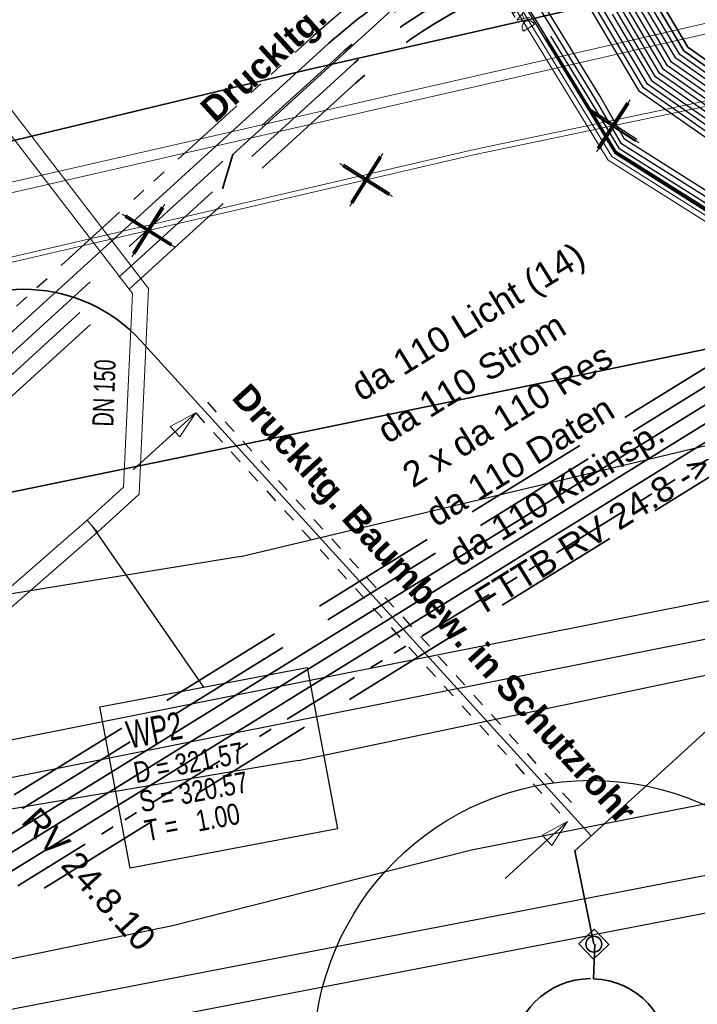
# Model space of a CAD drawing. Extents: x 3503739 to 3504470, y 5375172 to 5375561.
# Tile 6 of 121: x 3504030.13 to 3504036.55, y 5375355.99 to 5375365.32. Entities that reach past the tile are written whole.
import ezdxf

# ---------------------------------------------------------------- set-up
doc = ezdxf.new("R2010")
doc.units = 0
doc.header["$MEASUREMENT"] = 0
for name, pattern in [('123', [0.25001, 0.12501, -0.125]), ('2', [3.4, 1.2, -0.5, 1.2, -0.5]), ('202', [2.6399999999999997, 1.75, -0.38, 0.13, -0.38]), ('237', [1.4999999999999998, 0.75, -0.18, 0.13, -0.13, 0.13, -0.18])]:
    doc.linetypes.add(name, pattern=pattern)
for name, color, linetype in [('$_LISY_$_TMP', 7, 'Continuous'), ('1WB_LICHT_KSR', 7, 'Continuous'), ('4WB_BESTAND_1_BA', 7, 'Continuous'), ('_4WP_DB_KAB_ABBR', 7, 'Continuous'), ('_4WP_KANALISATIO', 7, 'Continuous'), ('_4WP_KANCAD__', 7, 'Continuous'), ('_4WP_KANCADT__', 7, 'Continuous'), ('_4WP_LICHT-KSR', 7, 'Continuous'), ('_4WP_LICHT_STILL', 7, 'Continuous'), ('_4WP_STADT_BEW_S', 7, 'Continuous'), ('_4WP_STADT_DATEN', 7, 'Continuous'), ('_4WP_STADT_FTT1', 7, 'Continuous'), ('_4WP_STADT_KLEIN', 7, 'Continuous'), ('_4WP_STADT_RESER', 7, 'Continuous'), ('_4WP_STADT_STROM', 7, 'Continuous'), ('BHM_BAUM_NEU', 7, 'Continuous'), ('K_FLURSTUECKE', 7, 'Continuous'), ('V_FAHRBAHNRAND', 7, 'Continuous'), ('V_MAUER-UNTEN', 7, 'Continuous'), ('V_WEGRAND', 7, 'Continuous')]:
    doc.layers.add(name, color=color, linetype=linetype)
doc.styles.add('145', font='ARIAL.TTF', dxfattribs={"height": 0.24})
doc.styles.add('202', font='ARIAL.TTF', dxfattribs={"height": 0.24})
doc.styles.add('42', font='TXT', dxfattribs={"width": 0.7, "height": 0.26})
doc.styles.add('420', font='ARIAL.TTF', dxfattribs={"height": 0.24})
doc.styles.add('43', font='TXT', dxfattribs={"width": 0.8, "height": 0.2})
doc.styles.add('434', font='ARIAL.TTF', dxfattribs={"height": 0.24})
doc.styles.add('437', font='ARIAL.TTF', dxfattribs={"height": 0.24})
doc.styles.add('55', font='TXT', dxfattribs={"width": 0.7, "height": 0.2})
doc.styles.add('558', font='ARIALBD.TTF', dxfattribs={"height": 0.24})

# ---------------------------------------------------------------- blocks, each defined once
blk = doc.blocks.new('1000DAT')
at = {"color": 114, "linetype": 'Continuous', "lineweight": 18}
for p, q in [((4.589325, 0.775263), (4.589325, 0.173263)), ((5.347511, 0.776867), (5.795146, 0.776867)), ((5.561325, 0.775263), (5.561325, 0.173263)), ((5.077223, 0.434754), (5.311664, 0.434754))]:
    blk.add_line(p, q, dxfattribs=at)
blk.add_lwpolyline([(4.589325, 0.775263, -1.110612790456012), (4.589325, 0.173263)], format="xyb", dxfattribs=at)
blk.add_lwpolyline([(4.984101, 0.174284), (5.198961, 0.775263), (5.400541, 0.174284)], dxfattribs=at)
blk = doc.blocks.new('1016')
at = {"color": 7, "linetype": 'Continuous', "lineweight": 13}
for p, q in [((0.703072, 0.277444), (1.257444, -0.276928)), ((1.257444, 0.277444), (0.703072, -0.276928))]:
    blk.add_line(p, q, dxfattribs=at)
at = {"color": 2, "linetype": 'Continuous', "lineweight": 25}
for p, q in [((1.212401, 0.25319), (0.727326, -0.231885)), ((0.748114, 0.25319), (1.23319, -0.231885)), ((0.727326, 0.232401), (1.212401, -0.252674)), ((1.23319, 0.232401), (0.748114, -0.252674))]:
    blk.add_line(p, q, dxfattribs=at)
blk = doc.blocks.new('ALG_00093')
at = {"color": 1, "linetype": 'Continuous', "lineweight": 13}
blk.add_lwpolyline([(0, 0), (0.3773, 0.09625), (0.3773, -0.09625), (0, 0)], dxfattribs=at)

msp = doc.modelspace()

# ---------------------------------------------------------------- linework, layer by layer
at = {"layer": '1WB_LICHT_KSR', "color": 190, "linetype": 'Continuous', "lineweight": 35}
for points in [[(3504097.025424, 5375367.876626), (3504085.013424, 5375369.556626), (3504081.646424, 5375370.386626), (3504080.658424, 5375370.566626), (3504079.349424, 5375370.336626), (3504073.689424, 5375369.316626), (3504066.631424, 5375368.086626), (3504060.473424, 5375367.046626), (3504056.834424, 5375366.246626), (3504053.368424, 5375365.386626), (3504051.174424, 5375363.706626), (3504045.316424, 5375361.976626), (3504042.748424, 5375361.684626), (3504042.657424, 5375361.673626), (3504037.429424, 5375364.311626), (3504036.423424, 5375365.021626), (3504033.447424, 5375370.040626), (3504033.278424, 5375372.102626), (3504033.154424, 5375372.856626), (3504031.838424, 5375379.606626), (3504031.349424, 5375381.826626), (3504035.462424, 5375388.047626)], [(3504097.018424, 5375367.827626), (3504085.006424, 5375369.506626), (3504081.637424, 5375370.337626), (3504080.658424, 5375370.515626), (3504079.358424, 5375370.287626), (3504073.698424, 5375369.267626), (3504066.639424, 5375368.037626), (3504060.481424, 5375366.997626), (3504056.846424, 5375366.197626), (3504053.390424, 5375365.340626), (3504051.197424, 5375363.661626), (3504045.326424, 5375361.927626), (3504042.842424, 5375361.645626), (3504037.489424, 5375364.332626), (3504036.461424, 5375365.056626), (3504033.496424, 5375370.056626), (3504033.328424, 5375372.106626), (3504033.203424, 5375372.866626), (3504031.887424, 5375379.616626), (3504031.402424, 5375381.816626), (3504035.501424, 5375388.016626)]]:
    msp.add_lwpolyline(points, dxfattribs=at)
at = {"layer": '4WB_BESTAND_1_BA', "color": 1, "linetype": 'Continuous', "lineweight": 25}
msp.add_lwpolyline([(3504034.455424, 5375388.762626), (3504030.198424, 5375381.828626), (3504030.768424, 5375379.192626), (3504031.994424, 5375372.592626), (3504032.129424, 5375372.005626), (3504032.346424, 5375369.645626), (3504035.500424, 5375364.497626), (3504035.772424, 5375364.051626), (3504036.593424, 5375363.533626), (3504036.878424, 5375363.356626), (3504042.181424, 5375360.418626), (3504042.563424, 5375360.264626), (3504045.716424, 5375360.894626)], dxfattribs=at)
at = {"layer": '4WB_BESTAND_1_BA', "color": 250, "linetype": '202', "lineweight": 25}
for points in [[(3504034.463424, 5375388.756626), (3504030.208424, 5375381.826626), (3504030.778424, 5375379.194626), (3504032.004424, 5375372.594626), (3504032.139424, 5375372.006626), (3504032.355424, 5375369.648626), (3504035.508424, 5375364.502626), (3504035.780424, 5375364.058626), (3504036.599424, 5375363.542626), (3504036.883424, 5375363.364626), (3504042.186424, 5375360.427626), (3504042.564424, 5375360.275626), (3504045.713424, 5375360.903626)], [(3504034.503424, 5375388.726626), (3504030.261424, 5375381.817626), (3504030.827424, 5375379.204626), (3504032.053424, 5375372.603626), (3504032.189424, 5375372.011626), (3504032.404424, 5375369.664626), (3504035.535424, 5375364.553626), (3504035.807424, 5375364.100626), (3504036.631424, 5375363.581626), (3504036.908424, 5375363.407626), (3504042.210424, 5375360.471626), (3504042.737424, 5375360.258626), (3504045.725424, 5375360.854626)], [(3504045.689424, 5375361.001626), (3504042.580424, 5375360.381626), (3504042.234424, 5375360.515626), (3504036.933424, 5375363.450626), (3504036.652424, 5375363.627626), (3504035.834424, 5375364.142626), (3504035.587424, 5375364.565626), (3504032.453424, 5375369.680626), (3504032.239424, 5375372.016626), (3504032.102424, 5375372.612626), (3504030.876424, 5375379.214626), (3504030.314424, 5375381.808626), (3504034.543424, 5375388.696626)], [(3504045.701424, 5375360.952626), (3504042.750424, 5375360.363626), (3504042.258424, 5375360.559626), (3504036.958424, 5375363.493626), (3504036.685424, 5375363.665626), (3504035.861424, 5375364.184626), (3504035.627424, 5375364.596626), (3504032.502424, 5375369.696626), (3504032.289424, 5375372.019626), (3504032.151424, 5375372.621626), (3504030.925424, 5375379.224626), (3504030.367424, 5375381.799626), (3504034.583424, 5375388.666626)], [(3504096.948424, 5375367.337626), (3504084.936424, 5375369.006626), (3504083.234424, 5375369.528626), (3504081.559424, 5375369.945626), (3504080.658424, 5375370.107626), (3504079.430424, 5375369.895626), (3504073.770424, 5375368.875626), (3504066.703424, 5375367.645626), (3504060.557424, 5375366.605626), (3504059.108424, 5375366.234626), (3504056.947424, 5375365.756626), (3504053.588424, 5375364.926626), (3504051.404424, 5375363.256626), (3504045.416424, 5375361.486626), (3504043.208424, 5375361.230626), (3504042.481424, 5375361.144626), (3504037.177424, 5375363.816626), (3504036.005424, 5375364.636626), (3504032.908424, 5375369.864626), (3504032.728424, 5375372.058626), (3504032.615424, 5375372.746626), (3504031.299424, 5375379.496626), (3504030.766424, 5375381.936626), (3504035.033424, 5375388.388626)], [(3504096.941424, 5375367.288626), (3504084.929424, 5375368.956626), (3504083.222424, 5375369.479626), (3504081.549424, 5375369.896626), (3504080.658424, 5375370.056626), (3504079.439424, 5375369.846626), (3504073.779424, 5375368.826626), (3504066.711424, 5375367.596626), (3504060.567424, 5375366.556626), (3504059.131424, 5375366.187626), (3504056.958424, 5375365.707626), (3504053.610424, 5375364.880626), (3504051.427424, 5375363.211626), (3504045.426424, 5375361.437626), (3504043.208424, 5375361.180626), (3504042.649424, 5375361.115626), (3504037.203424, 5375363.859626), (3504036.043424, 5375364.671626), (3504032.957424, 5375369.880626), (3504032.778424, 5375372.062626), (3504032.664424, 5375372.756626), (3504031.348424, 5375379.506626), (3504030.819424, 5375381.926626), (3504035.072424, 5375388.357626)], [(3504042.819424, 5375361.085626), (3504042.658424, 5375361.166626), (3504037.229424, 5375363.902626), (3504036.081424, 5375364.706626), (3504033.006424, 5375369.896626), (3504032.828424, 5375372.066626), (3504032.713424, 5375372.766626), (3504031.397424, 5375379.516626), (3504030.872424, 5375381.916626), (3504035.111424, 5375388.326626)], [(3504035.150424, 5375388.295626), (3504030.925424, 5375381.906626), (3504031.446424, 5375379.526626), (3504032.762424, 5375372.776626), (3504032.878424, 5375372.070626), (3504033.055424, 5375369.912626), (3504036.119424, 5375364.741626), (3504037.255424, 5375363.945626), (3504042.505424, 5375361.298626), (3504043.182424, 5375361.377626), (3504045.386424, 5375361.633626), (3504051.335424, 5375363.391626), (3504053.522424, 5375365.064626), (3504056.914424, 5375365.903626), (3504059.048424, 5375366.374626), (3504060.527424, 5375366.752626), (3504066.679424, 5375367.792626), (3504073.743424, 5375369.022626), (3504079.403424, 5375370.042626), (3504080.658424, 5375370.260626), (3504081.589424, 5375370.092626), (3504083.270424, 5375369.675626), (3504084.957424, 5375369.156626), (3504096.969424, 5375367.484626)], [(3504096.962424, 5375367.435626), (3504084.950424, 5375369.106626), (3504083.258424, 5375369.626626), (3504081.579424, 5375370.043626), (3504080.658424, 5375370.209626), (3504079.412424, 5375369.993626), (3504073.752424, 5375368.973626), (3504066.687424, 5375367.743626), (3504060.537424, 5375366.703626), (3504059.034424, 5375366.320626), (3504056.925424, 5375365.854626), (3504053.544424, 5375365.018626), (3504051.358424, 5375363.346626), (3504045.396424, 5375361.584626), (3504042.676424, 5375361.268626), (3504037.268424, 5375363.996626), (3504036.157424, 5375364.776626), (3504033.104424, 5375369.928626), (3504032.928424, 5375372.074626), (3504032.811424, 5375372.786626), (3504031.495424, 5375379.536626), (3504030.978424, 5375381.896626), (3504035.189424, 5375388.264626)], [(3504042.846424, 5375361.238626), (3504042.685424, 5375361.321626), (3504037.307424, 5375364.031626), (3504036.195424, 5375364.811626), (3504033.153424, 5375369.944626), (3504032.978424, 5375372.078626), (3504032.860424, 5375372.796626), (3504031.544424, 5375379.546626), (3504031.031424, 5375381.886626), (3504035.228424, 5375388.233626)], [(3504096.983424, 5375367.582626), (3504084.971424, 5375369.256626), (3504083.294424, 5375369.773626), (3504081.609424, 5375370.190626), (3504080.658424, 5375370.362626), (3504079.385424, 5375370.140626), (3504073.725424, 5375369.120626), (3504066.663424, 5375367.890626), (3504060.507424, 5375366.850626), (3504056.881424, 5375366.050626), (3504053.456424, 5375365.202626), (3504051.266424, 5375363.526626), (3504045.356424, 5375361.780626), (3504043.191424, 5375361.528626), (3504042.529424, 5375361.456626), (3504037.333424, 5375364.074626), (3504036.233424, 5375364.846626), (3504033.202424, 5375369.960626), (3504033.028424, 5375372.082626), (3504032.909424, 5375372.806626), (3504031.593424, 5375379.556626), (3504031.084424, 5375381.876626), (3504035.267424, 5375388.202626)], [(3504096.976424, 5375367.533626), (3504084.964424, 5375369.206626), (3504083.282424, 5375369.724626), (3504081.599424, 5375370.141626), (3504080.658424, 5375370.311626), (3504079.394424, 5375370.091626), (3504073.734424, 5375369.071626), (3504066.671424, 5375367.841626), (3504060.517424, 5375366.801626), (3504056.892424, 5375366.001626), (3504053.478424, 5375365.156626), (3504051.289424, 5375363.481626), (3504045.366424, 5375361.731626), (3504042.703424, 5375361.421626), (3504037.337424, 5375364.131626), (3504036.271424, 5375364.881626), (3504033.251424, 5375369.976626), (3504033.078424, 5375372.086626), (3504032.958424, 5375372.815626), (3504031.642424, 5375379.566626), (3504031.137424, 5375381.866626), (3504035.306424, 5375388.171626)], [(3504059.508424, 5375363.416626), (3504060.119424, 5375364.506626), (3504060.238424, 5375365.066626), (3504060.033424, 5375365.836626), (3504059.692424, 5375366.216626), (3504059.147424, 5375366.426626), (3504058.779424, 5375366.366626), (3504056.903424, 5375365.952626), (3504053.500424, 5375365.110626), (3504051.312424, 5375363.436626), (3504045.376424, 5375361.682626), (3504043.189424, 5375361.428626), (3504042.879424, 5375361.392626), (3504042.712424, 5375361.476626), (3504037.385424, 5375364.160626), (3504036.309424, 5375364.916626), (3504033.300424, 5375369.992626), (3504033.128424, 5375372.090626), (3504033.007424, 5375372.826626), (3504031.691424, 5375379.576626), (3504031.190424, 5375381.856626), (3504035.345424, 5375388.140626)], [(3504097.011424, 5375367.778626), (3504084.999424, 5375369.456626), (3504081.628424, 5375370.288626), (3504080.658424, 5375370.464626), (3504079.367424, 5375370.238626), (3504073.707424, 5375369.218626), (3504066.647424, 5375367.988626), (3504060.489424, 5375366.948626), (3504056.858424, 5375366.148626), (3504053.412424, 5375365.294626), (3504051.220424, 5375363.616626), (3504045.336424, 5375361.878626), (3504042.878424, 5375361.599626), (3504042.730424, 5375361.580626), (3504042.642424, 5375361.568626), (3504037.411424, 5375364.203626), (3504036.347424, 5375364.951626), (3504033.349424, 5375370.008626), (3504033.178424, 5375372.094626), (3504033.056424, 5375372.836626), (3504031.740424, 5375379.586626), (3504031.243424, 5375381.846626), (3504035.384424, 5375388.109626)], [(3504097.004424, 5375367.729626), (3504084.992424, 5375369.406626), (3504081.619424, 5375370.239626), (3504080.658424, 5375370.413626), (3504079.376424, 5375370.189626), (3504073.716424, 5375369.169626), (3504066.655424, 5375367.939626), (3504060.497424, 5375366.899626), (3504056.870424, 5375366.099626), (3504053.434424, 5375365.248626), (3504051.243424, 5375363.571626), (3504045.346424, 5375361.829626), (3504042.810424, 5375361.540626), (3504042.605424, 5375361.643626), (3504037.437424, 5375364.246626), (3504036.385424, 5375364.986626), (3504033.398424, 5375370.024626), (3504033.228424, 5375372.098626), (3504033.105424, 5375372.846626), (3504031.789424, 5375379.596626), (3504031.296424, 5375381.836626), (3504035.423424, 5375388.078626)]]:
    msp.add_lwpolyline(points, dxfattribs=at)
at = {"layer": '4WB_BESTAND_1_BA', "color": 114, "linetype": 'Continuous', "lineweight": 25}
msp.add_lwpolyline([(3504045.711424, 5375360.914626), (3504042.565424, 5375360.285626), (3504042.189424, 5375360.436626), (3504036.888424, 5375363.374626), (3504036.603424, 5375363.550626), (3504035.786424, 5375364.066626), (3504035.517424, 5375364.508626), (3504032.366424, 5375369.652626), (3504032.149424, 5375372.008626), (3504032.013424, 5375372.596626), (3504030.787424, 5375379.196626), (3504030.219424, 5375381.825626), (3504034.471424, 5375388.750626)], dxfattribs=at)
at = {"layer": '4WB_BESTAND_1_BA', "color": 7, "linetype": 'Continuous', "lineweight": 13}
for points in [[(3504096.251424, 5375366.396626), (3504085.337424, 5375368.026626), (3504081.317424, 5375368.775626), (3504080.313424, 5375368.926626), (3504079.578424, 5375368.835626), (3504074.171424, 5375367.925626), (3504067.262424, 5375366.795626), (3504060.805424, 5375365.505626), (3504057.289424, 5375364.876626), (3504054.131424, 5375364.186626), (3504051.900424, 5375362.546626), (3504045.749424, 5375360.756626), (3504042.540424, 5375360.116626), (3504036.835424, 5375363.276626), (3504035.706424, 5375363.986626), (3504032.257424, 5375369.616626), (3504032.039424, 5375371.996626), (3504031.906424, 5375372.576626), (3504030.680424, 5375379.176626)], [(3504096.258424, 5375366.445626), (3504085.344424, 5375368.075626), (3504081.324424, 5375368.824626), (3504080.314424, 5375368.976626), (3504079.571424, 5375368.884626), (3504074.163424, 5375367.974626), (3504067.253424, 5375366.844626), (3504060.795424, 5375365.554626), (3504057.267424, 5375364.974626), (3504054.089424, 5375364.280626), (3504052.408424, 5375363.044626), (3504051.878424, 5375362.592626), (3504045.737424, 5375360.805626), (3504042.548424, 5375360.169626), (3504036.859424, 5375363.320626), (3504036.577424, 5375363.497626), (3504035.743424, 5375364.022626), (3504032.306424, 5375369.632626), (3504032.089424, 5375372.001626), (3504031.955424, 5375372.585626), (3504030.729424, 5375379.185626)]]:
    msp.add_lwpolyline(points, dxfattribs=at)
at = {"layer": '_4WP_DB_KAB_ABBR', "color": 250, "linetype": 'Continuous', "lineweight": 25}
for p, q in [((3504010.181722, 5375354.536221), (3504051.060417, 5375362.68487)), ((3504010.181722, 5375354.536221), (3504051.060417, 5375362.68487)), ((3504010.249493, 5375354.192845), (3504051.128838, 5375362.341623)), ((3504010.249493, 5375354.192845), (3504051.128838, 5375362.341623)), ((3504000.132873, 5375350.170125), (3504050.932139, 5375359.974109)), ((3504000.132873, 5375350.170125), (3504050.932139, 5375359.974109)), ((3504000.199197, 5375349.826467), (3504050.998464, 5375359.630451)), ((3504000.199197, 5375349.826467), (3504050.998464, 5375359.630451))]:
    msp.add_line(p, q, dxfattribs=at)
at = {"layer": '_4WP_KANCAD__', "color": 1, "linetype": 'Continuous', "lineweight": 18}
for points in [[(3504030.768497, 5375360.574448), (3504031.115525, 5375360.890525), (3504031.115525, 5375360.890525), (3504031.200806, 5375362.72308), (3504031.200806, 5375362.72308), (3504026.915516, 5375368.30332), (3504027.034484, 5375368.39468), (3504031.353194, 5375362.77092), (3504031.353194, 5375362.77092), (3504031.262475, 5375360.821475), (3504031.262475, 5375360.821475), (3504030.869503, 5375360.463552)], [(3504030.869503, 5375360.463552), (3504031.262475, 5375360.821475), (3504031.353194, 5375362.77092), (3504027.034484, 5375368.39468)], [(3504030.768497, 5375360.574448), (3504031.115525, 5375360.890525), (3504031.200806, 5375362.72308), (3504026.915516, 5375368.30332)], [(3504027.88325, 5375357.863436), (3504030.86825, 5375360.462436), (3504030.76975, 5375360.575564), (3504027.78475, 5375357.976564)]]:
    msp.add_lwpolyline(points, dxfattribs=at)
at = {"layer": '_4WP_KANCADT__', "color": 1, "linetype": 'Continuous', "lineweight": 25}
msp.add_line((3504030.819, 5375360.519), (3504031.872194, 5375358.994562), dxfattribs=at)
at = {"layer": '_4WP_KANCADT__', "color": 7, "linetype": 'Continuous', "lineweight": 18}
msp.add_lwpolyline([(3504030.889701, 5375358.808261), (3504032.854687, 5375359.180863), (3504033.144199, 5375357.654069), (3504031.179213, 5375357.281467), (3504030.889701, 5375358.808261)], dxfattribs=at)
at = {"layer": '_4WP_KANCADT__', "color": 1, "linetype": 'Continuous', "lineweight": 25}
msp.add_lwpolyline([(3504030.889701, 5375358.808261), (3504032.854687, 5375359.180863), (3504033.144199, 5375357.654069), (3504031.179213, 5375357.281467), (3504030.889701, 5375358.808261)], dxfattribs=at)
at = {"layer": '_4WP_LICHT-KSR', "color": 190, "linetype": '2', "lineweight": 35}
for points in [[(3504026.652273, 5375357.860551, 0.2312601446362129), (3504026.97631, 5375358.676654, -0.2312555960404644), (3504027.397546, 5375359.737571), (3504033.116296, 5375364.941665, -0.0910144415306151), (3504034.736598, 5375365.950294, 0.09101191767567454), (3504036.172954, 5375366.844391)], [(3504036.273911, 5375366.733451, -0.0910120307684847), (3504034.791575, 5375365.810732, 0.09101447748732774), (3504033.217252, 5375364.830724), (3504027.498502, 5375359.62663, 0.2312554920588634), (3504027.12587, 5375358.688127, -0.2312604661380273), (3504026.753225, 5375357.749611)], [(3504040.971908, 5375360.41672, -0.09987435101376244), (3504040.644828, 5375360.963323, 0.1530632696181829), (3504040.472012, 5375361.193547, 0.0293033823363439), (3504040.217514, 5375361.354677), (3504038.653466, 5375362.221003, 0.2711679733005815), (3504036.885806, 5375362.178982), (3504028.443924, 5375356.964018)]]:
    msp.add_lwpolyline(points, format="xyb", dxfattribs=at)
at = {"layer": '_4WP_LICHT_STILL', "color": 190, "linetype": 'Continuous', "lineweight": 18}
for points in [[(3504038.237, 5375364.719), (3504037.673, 5375365.044), (3504037.045, 5375364.634), (3504034.438, 5375364.088), (3504022.044, 5375361.209), (3504012.407, 5375358.937), (3504000.528, 5375356.24), (3503999.831, 5375355.815)], [(3503999.831, 5375355.815), (3504000.528, 5375356.24), (3504012.407, 5375358.937), (3504022.044, 5375361.209), (3504034.438, 5375364.088), (3504037.045, 5375364.634), (3504037.673, 5375365.044), (3504038.237, 5375364.719)]]:
    msp.add_lwpolyline(points, dxfattribs=at)
at = {"layer": '_4WP_LICHT_STILL', "color": 255, "linetype": 'Continuous', "lineweight": 13}
msp.add_lwpolyline([(3504038.212036, 5375364.675678), (3504037.674631, 5375364.985353), (3504037.064457, 5375364.58699), (3504034.448783, 5375364.039173), (3504022.055393, 5375361.160315), (3504012.418272, 5375358.888287), (3504000.547047, 5375356.193052), (3503999.85703, 5375355.77231)], dxfattribs=at)
at = {"layer": '_4WP_STADT_BEW_S', "color": 1, "linetype": '123', "lineweight": 25}
for p, q in [((3504031.910269, 5375361.693662), (3504035.433298, 5375357.822227)), ((3504031.799328, 5375361.592705), (3504035.322357, 5375357.72127))]:
    msp.add_line(p, q, dxfattribs=at)
at = {"layer": '_4WP_STADT_BEW_S', "color": 1, "linetype": 'Continuous', "lineweight": 18}
for p, q in [((3504031.799328, 5375361.592705), (3504031.207645, 5375361.05427)), ((3504035.322357, 5375357.72127), (3504034.730675, 5375357.182836))]:
    msp.add_line(p, q, dxfattribs=at)
at = {"layer": '_4WP_STADT_BEW_S', "color": 142, "linetype": 'Continuous', "lineweight": 35}
for points in [[(3504037.665915, 5375369.163446), (3504037.356407, 5375369.176973, 0.2796311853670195), (3504035.628198, 5375368.229124), (3504034.518324, 5375366.30768, -0.07727761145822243), (3504034.176999, 5375365.883909), (3504032.150806, 5375364.039399), (3504032.051861, 5375363.71434)], [(3504036.24341, 5375358.221418), (3504036.971616, 5375358.884091), (3504036.971616, 5375358.884091, 1.000000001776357), (3504036.971618, 5375358.884089, 0.05281706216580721), (3504037.816893, 5375359.834449, -0.05281497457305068), (3504038.66214, 5375360.784767), (3504044.087218, 5375365.721622)], [(3504021.21721, 5375354.192391), (3504021.789926, 5375355.664145), (3504029.16241, 5375362.37315, -0.4142134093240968), (3504031.281379, 5375362.27331), (3504035.54609, 5375357.586846)], [(3504035.581348, 5375356.559682), (3504035.569233, 5375356.233155, -104.7189650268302), (3504035.540739, 5375356.233667)]]:
    msp.add_lwpolyline(points, format="xyb", dxfattribs=at)
for points in [[(3504035.571546, 5375356.560046), (3504035.39114, 5375357.44584), (3504036.24341, 5375358.221418)], [(3504035.712931, 5375356.556823), (3504035.568323, 5375356.418662), (3504035.430162, 5375356.56327), (3504035.57477, 5375356.701431), (3504035.716287, 5375356.55331)]]:
    msp.add_lwpolyline(points, dxfattribs=at)
msp.add_circle((3504035.571546, 5375356.560046), 0.075, dxfattribs=at)
at = {"layer": '_4WP_STADT_DATEN', "color": 7, "linetype": 'Continuous', "lineweight": 35}
for points in [[(3504025.73065, 5375357.981849), (3504026.61245, 5375358.784275, 0.1313265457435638), (3504026.891695, 5375359.218661, -0.1313239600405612), (3504027.296589, 5375359.848511), (3504033.015339, 5375365.052605, -0.09101448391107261), (3504034.68163, 5375366.089842, 0.09101186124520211), (3504036.071998, 5375366.955332)], [(3504039.755841, 5375360.881164), (3504039.676078, 5375360.968685), (3504038.362744, 5375361.69614, 0.2711679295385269), (3504037.201139, 5375361.668527), (3504028.759258, 5375356.453563, -0.307919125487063), (3504027.129576, 5375356.525387), (3504026.384671, 5375357.081689), (3504025.863779, 5375357.657257)]]:
    msp.add_lwpolyline(points, format="xyb", dxfattribs=at)
at = {"layer": '_4WP_STADT_FTT1', "color": 1, "linetype": '237', "lineweight": 25}
msp.add_lwpolyline([(3504024.250393, 5375358.344838, 0.3186603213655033), (3504024.824709, 5375358.41487), (3504025.10472, 5375358.669682, -0.1194698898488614), (3504025.469158, 5375358.869014), (3504026.2429, 5375359.077343, 0.2077554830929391), (3504026.877264, 5375359.559228, -0.08042433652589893), (3504027.195633, 5375359.959452), (3504032.914383, 5375365.163546, -0.09101443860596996), (3504034.626644, 5375366.229418, 0.09101174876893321), (3504035.971041, 5375367.066272)], format="xyb", dxfattribs=at)
at = {"layer": '_4WP_STADT_FTT1', "color": 1, "linetype": '2', "lineweight": 35}
msp.add_lwpolyline([(3504006.301887, 5375356.970376), (3504013.735311, 5375360.888055, -0.3481576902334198), (3504016.787498, 5375360.3168, 0.179632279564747), (3504018.314964, 5375359.483107), (3504022.958201, 5375358.809153, -0.1007468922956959), (3504024.250394, 5375358.344837, -0.02222726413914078), (3504024.440936, 5375358.2306, -0.06206815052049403), (3504024.910432, 5375357.828272), (3504025.427633, 5375357.259921, 0.1072572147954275), (3504026.161193, 5375356.73757, -0.05832492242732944), (3504026.954778, 5375356.281514, 172679.0452508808), (3504026.954868, 5375356.281447, 0.3069832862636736), (3504028.916924, 5375356.198335), (3504037.358597, 5375361.41317, -0.2712456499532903), (3504038.217384, 5375361.433709), (3504039.135115, 5375360.925377, -0.2542783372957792), (3504039.25564, 5375360.736077, 0.1681882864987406), (3504039.350139, 5375360.514002), (3504040.087138, 5375359.699642, 0.1333739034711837), (3504040.390472, 5375359.505197, -0.05315034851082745), (3504040.730741, 5375359.356848), (3504047.711612, 5375355.384578, -0.173983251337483), (3504048.298259, 5375354.700601, 0.09356928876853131), (3504048.875195, 5375353.763386)], format="xyb", dxfattribs=at)
at = {"layer": '_4WP_STADT_KLEIN', "color": 3, "linetype": '237', "lineweight": 35}
msp.add_lwpolyline([(3504027.044211, 5375356.401937, 0.3069833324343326), (3504028.838091, 5375356.325949), (3504037.279972, 5375361.540913, -0.2711681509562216), (3504038.290064, 5375361.564925), (3504039.554506, 5375360.86455), (3504039.637585, 5375360.77339)], format="xyb", dxfattribs=at)
at = {"layer": '_4WP_STADT_RESER', "color": 7, "linetype": 'Continuous', "lineweight": 35}
for points in [[(3504040.860966, 5375360.315765), (3504040.365484, 5375360.860254, 0.08184527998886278), (3504040.072153, 5375361.092246), (3504038.508105, 5375361.958572, 0.2711680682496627), (3504037.043472, 5375361.923754), (3504028.601591, 5375356.708791, -0.3617995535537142), (3504027.144539, 5375356.9155), (3504026.976786, 5375357.100861)], [(3504026.865569, 5375357.00021), (3504027.033322, 5375356.814848, 0.3617994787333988), (3504028.680424, 5375356.581177), (3504037.122306, 5375361.79614, -0.2711680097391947), (3504038.435425, 5375361.827356), (3504039.999473, 5375360.96103, -0.08184516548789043), (3504040.254543, 5375360.759298), (3504040.750027, 5375360.214809)]]:
    msp.add_lwpolyline(points, format="xyb", dxfattribs=at)
at = {"layer": '_4WP_STADT_STROM', "color": 3, "linetype": '2', "lineweight": 35}
for points in [[(3504036.374867, 5375366.62251, -0.09101205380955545), (3504034.846561, 5375365.671156, 0.09101445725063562), (3504033.318209, 5375364.719784), (3504027.599459, 5375359.51569, 0.2312556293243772), (3504027.275431, 5375358.6996, -0.2312606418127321), (3504026.854179, 5375357.63867)], [(3504040.971908, 5375360.41672), (3504040.476425, 5375360.96121, 0.08184524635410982), (3504040.144833, 5375361.223461), (3504038.580785, 5375362.089788, 0.2711679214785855), (3504036.964639, 5375362.051368), (3504028.522758, 5375356.836404, -0.3617997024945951), (3504027.255756, 5375357.016152), (3504027.088003, 5375357.201513)]]:
    msp.add_lwpolyline(points, format="xyb", dxfattribs=at)
at = {"layer": 'BHM_BAUM_NEU', "color": 91, "linetype": 'Continuous', "lineweight": 25}
msp.add_circle((3504035.541568, 5375355.487514), 2.625, dxfattribs=at)
at = {"layer": 'K_FLURSTUECKE', "color": 252, "linetype": 'Continuous', "lineweight": 35}
for p, q in [((3504016.937944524, 5375358.140171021), (3504045.682055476, 5375364.059828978)), ((3504045.682055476, 5375364.059828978), (3504016.937944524, 5375358.140171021)), ((3504016.937944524, 5375358.140171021), (3504045.682055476, 5375364.059828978)), ((3504045.682055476, 5375364.059828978), (3504016.937944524, 5375358.140171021))]:
    msp.add_line(p, q, dxfattribs=at)
at = {"layer": 'V_FAHRBAHNRAND', "color": 250, "linetype": 'Continuous', "lineweight": 35}
for q in [(3504044.369999, 5375367.46141, 321.363439), (3504044.369999, 5375367.46141, 321.363439), (3504025.963313, 5375363.182599, 321.457117), (3504025.963313, 5375363.182599, 321.457117)]:
    msp.add_line((3504032.844272, 5375364.83975, 321.398227), q, dxfattribs=at)
at = {"layer": 'V_MAUER-UNTEN', "color": 250, "linetype": 'Continuous', "lineweight": 13}
msp.add_line((3504039.063902, 5375365.739539, 321.805492), (3504025.944997, 5375362.737409, 321.47652), dxfattribs=at)
msp.add_polyline3d([(3504039.041595, 5375365.837018, 321.805492), (3504025.922277, 5375362.834794, 321.47652), (3504013.030218, 5375359.769341, 321.466975), (3503999.778454, 5375356.545204, 321.470868), (3503973.067962, 5375349.684083, 321.421502), (3503959.531973, 5375345.966971, 321.411296), (3503947.012004, 5375342.437048, 321.376702)], dxfattribs=at)
at = {"layer": 'V_WEGRAND', "color": 250, "linetype": 'Continuous', "lineweight": 25}
for p, q in [((3504032.226905, 5375360.232631, 321.708529), (3504041.017809, 5375362.332209, 321.759041)), ((3504032.226905, 5375360.232631, 321.708529), (3504041.017809, 5375362.332209, 321.759041)), ((3504032.226905, 5375360.232631, 321.708529), (3504026.781, 5375359.346, 321.539)), ((3504032.226905, 5375360.232631, 321.708529), (3504026.781, 5375359.346, 321.539)), ((3504032.772638, 5375358.301015, 321.824611), (3504040.363303, 5375359.892878, 321.806826)), ((3504032.772638, 5375358.301015, 321.824611), (3504040.363303, 5375359.892878, 321.806826)), ((3504041.856281, 5375358.927338, 321.883698), (3504034.411748, 5375357.449272, 321.844737)), ((3504041.856281, 5375358.927338, 321.883698), (3504034.411748, 5375357.449272, 321.844737)), ((3504032.772638, 5375358.301015, 321.824611), (3504027.133, 5375357.347, 321.567)), ((3504032.772638, 5375358.301015, 321.824611), (3504027.133, 5375357.347, 321.567)), ((3504034.411748, 5375357.449272, 321.844737), (3504031.581, 5375356.734, 321.851)), ((3504034.411748, 5375357.449272, 321.844737), (3504031.581, 5375356.734, 321.851)), ((3504031.581, 5375356.734, 321.851), (3504025.525883, 5375355.486087, 321.875148)), ((3504031.581, 5375356.734, 321.851), (3504025.525883, 5375355.486087, 321.875148))]:
    msp.add_line(p, q, dxfattribs=at)

# ---------------------------------------------------------------- block references
at = {"layer": '$_LISY_$_TMP', "color": 7}
for name, p, xscale, yscale, rotation in [('1000DAT', (3504035.517424, 5375364.508626), 0.2000000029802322, 0.2000000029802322, 121.489892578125), ('1016', (3504036.476201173, 5375364.463787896), 0.75, 0.75, 191.8288421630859), ('1016', (3504034.132127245, 5375363.9656171), 0.75, 0.75, 193.0773010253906), ('1016', (3504032.066562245, 5375363.485807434), 0.75, 0.75, 193.0773010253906), ('ALG_00093', (3504031.799328, 5375361.592705), 0.699999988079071, 0.699999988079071, 222.302375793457), ('ALG_00093', (3504035.322357, 5375357.72127), 0.699999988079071, 0.699999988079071, 222.302375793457)]:
    msp.add_blockref(name, p, dxfattribs=dict(at, xscale=xscale, yscale=yscale, rotation=rotation))

# ---------------------------------------------------------------- texts
at = {"layer": '_4WP_KANALISATIO', "color": 1, "linetype": 'Continuous', "style": '55', "width": 0.7}
msp.add_text('DN 150', height=0.2, rotation=87.9232518, dxfattribs=at).set_placement((3504031.018689, 5375361.461247))
at = {"layer": '_4WP_KANCADT__', "color": 1, "linetype": 'Continuous'}
for s, height, style, width, p in [('WP2', 0.26, '42', 0.7, (3504031.171898, 5375358.412204)), ('D = 321.57', 0.2, '43', 0.8, (3504031.234123, 5375358.084052)), ('S = 320.57', 0.2, '43', 0.8, (3504031.286287, 5375357.808954)), ('T =   1.00', 0.2, '43', 0.8, (3504031.338451, 5375357.533856))]:
    msp.add_text(s, height=height, rotation=10.73700000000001, dxfattribs=dict(at, style=style, width=width)).set_placement(p)
at = {"layer": '_4WP_LICHT-KSR', "color": 190, "linetype": 'Continuous', "style": '420'}
msp.add_text('da 110 Licht (14)', height=0.24, rotation=31.70565, dxfattribs=at).set_placement((3504033.370064, 5375361.695052))
at = {"layer": '_4WP_STADT_BEW_S', "color": 5, "linetype": 'Continuous', "style": '558'}
for s, rotation, p in [('Druckltg. Baumbew.', 42.29684820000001, (3504031.982764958, 5375364.330738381)), ('Druckltg. Baumbew. in Schutzrohr', 312.3024309, (3504032.130891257, 5375361.730802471))]:
    msp.add_text(s, height=0.24, rotation=rotation, dxfattribs=at).set_placement(p)
at = {"layer": '_4WP_STADT_DATEN', "color": 7, "linetype": 'Continuous', "style": '434'}
msp.add_text('da 110 Daten', height=0.24, rotation=31.70565, dxfattribs=at).set_placement((3504034.077565, 5375360.505712))
at = {"layer": '_4WP_STADT_FTT1', "color": 1, "linetype": 'Continuous', "style": '145'}
for s, rotation, p in [('FTTB RV 24.8 ->', 31.70565, (3504034.541676, 5375359.690247)), ('RV 24.8.10', 312.3187182, (3504030.134443, 5375357.715357))]:
    msp.add_text(s, height=0.24, rotation=rotation, dxfattribs=at).set_placement(p)
at = {"layer": '_4WP_STADT_KLEIN', "color": 7, "linetype": 'Continuous', "style": '434'}
msp.add_text('da 110 Kleinsp.', height=0.24, rotation=31.70565, dxfattribs=at).set_placement((3504034.298115, 5375360.125504))
at = {"layer": '_4WP_STADT_RESER', "color": 7, "linetype": 'Continuous', "style": '437'}
msp.add_text('2 x da 110 Res', height=0.24, rotation=31.70565, dxfattribs=at).set_placement((3504033.856285, 5375360.875564))
at = {"layer": '_4WP_STADT_STROM', "color": 7, "linetype": 'Continuous', "style": '202'}
msp.add_text('da 110 Strom', height=0.24, rotation=31.70565, dxfattribs=at).set_placement((3504033.618523, 5375361.29373))

doc.saveas('drawing.dxf')
